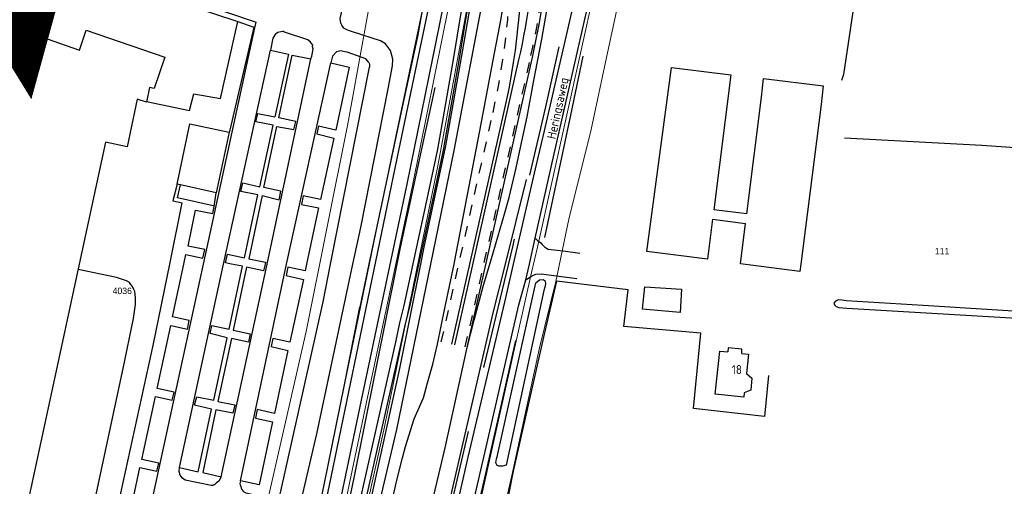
# Model space of a CAD drawing. Header units: metres. Extents: x 233829 to 239427, y 444283 to 448222.
# Tile 139 of 171: x 237625 to 237899, y 446438 to 446568. Entities that reach past the tile are written whole.
import ezdxf
from ezdxf.enums import TextEntityAlignment as Align

# ---------------------------------------------------------------- set-up
doc = ezdxf.new("R2010")
doc.units = ezdxf.units.M
doc.header["$MEASUREMENT"] = 0
doc.linetypes.add('DGN3', pattern=[54.868356, 36.578904, -18.289452])
doc.linetypes.add('LIJN1-1', pattern=[2, 1, -1])
for name, color, linetype in [('DAKRAND', 4, 'Continuous'), ('DAKRAND-BYG', 4, 'Continuous'), ('Goud-kadastrale grenzen', 13, 'Continuous'), ('Goud-markering', 7, 'Continuous'), ('Goud-ontwerp', 2, 'Continuous'), ('HEG', 253, 'Continuous'), ('HOOFDGEBOUW', 4, 'Continuous'), ('HOUTWAL', 253, 'Continuous'), ('HUISNUMMER', 253, 'Continuous'), ('INSTEEKSLOOT', 153, 'Continuous'), ('KANTVERH', 253, 'Continuous'), ('OVERIGEAFSCH', 253, 'Continuous'), ('RASTER', 253, 'Continuous'), ('STRAATNAAM', 253, 'Continuous')]:
    doc.layers.add(name, color=color, linetype=linetype)
for name, color, linetype, lineweight in [('G01 kadestrale perceelsgrens', 73, 'Continuous', 0), ('G02 kadestrale sectiegrens', 73, 'DGN3', 30), ('Z01 perceelnummer', 73, 'Continuous', 13)]:
    doc.layers.add(name, color=color, linetype=linetype, lineweight=lineweight)
doc.styles.get("Standard").update_dxf_attribs({"font": 'iso.shx'})
doc.styles.add('Styledgn001', font='dgn001.shx')

# ---------------------------------------------------------------- blocks, each defined once
blk = doc.blocks.new('A$C1532452F')
at = {"layer": 'G01 kadestrale perceelsgrens', "flags": 128}
for points in [[(237728.038, 446705.773), (237740.925, 446681.679), (237749.762, 446655.288), (237752.254, 446642.153), (237754.075, 446612.631), (237749.503, 446572.304), (237741.175, 446527.241), (237726.376, 446454.816), (237715.168, 446404.425), (237707.598, 446373.531)], [(237680.967, 446380.87), (237689.44, 446414.74), (237704.584, 446481.23), (237716.228, 446538.907), (237725.098, 446587.991)], [(237788.047, 446583.122), (237784.788, 446576.609), (237768.82, 446504.68), (237767.23, 446497.6), (237732.07, 446340.67), (237711.23, 446249.46), (237710.27, 446244.85)], [(237754.088, 446407.847), (237761.735, 446441.301), (237769.376, 446476.758), (237773.937, 446495.12), (237777.573, 446512.452), (237783.729, 446537.333), (237787.796, 446556.007), (237791.092, 446571.495), (237791.605, 446574.336), (237788.047, 446583.122)], [(237738.01, 446576.139), (237728.236, 446529.319), (237709.498, 446438.712), (237696.494, 446376.582)], [(237703.446, 446374.672), (237704.233, 446378.265), (237705.491, 446385.733), (237721.395, 446461.656), (237734.116, 446521.834), (237744.267, 446571.762)]]:
    blk.add_lwpolyline(points, dxfattribs=at)
at = {"layer": 'G02 kadestrale sectiegrens', "flags": 128}
blk.add_lwpolyline([(237781.625, 446614.687), (237780.89, 446606.187), (237779.046, 446584.093), (237776.687, 446568.437), (237771.05, 446543.678), (237761.947, 446504.806), (237750.593, 446457.875), (237739.608, 446410.53), (237731.243, 446374.611), (237720.968, 446330.062), (237717.343, 446313.843), (237714.781, 446301.375), (237711.578, 446286.281), (237706.984, 446268.312), (237701.031, 446246.281), (237694.99, 446225.253)], dxfattribs=at)
at = {"layer": 'Z01 perceelnummer', "linetype": 'Continuous', "lineweight": 13, "style": 'Styledgn001'}
for s, p in [('111', (237881.245, 446503.558)), ('4036', (237653.537, 446492.547))]:
    blk.add_text(s, height=1.8, dxfattribs=at).set_placement(p, align=Align.MIDDLE_CENTER)

msp = doc.modelspace()

# ---------------------------------------------------------------- linework, layer by layer
at = {"layer": 'DAKRAND'}
for points in [[(237825.58, 446475.18), (237825.66, 446476.34), (237821.83, 446476.77), (237821.69, 446475.61)], [(237826.88, 446469.6), (237828.43, 446468.33), (237828.08, 446465.02), (237826.3, 446464.25)]]:
    msp.add_lwpolyline(points, dxfattribs=at)
at = {"layer": 'DAKRAND-BYG'}
for p, q in [((237822.61, 446552.49), (237817.82, 446515.02)), ((237826.97, 446513.93), (237831.05, 446546.35)), ((237817.5, 446512.48), (237826.64, 446511.27)), ((237826.97, 446513.93), (237817.82, 446515.02))]:
    msp.add_line(p, q, dxfattribs=at)
for points in [[(237817.5, 446512.48), (237816.07, 446501.31), (237799.24, 446503.46), (237806.13, 446554.55), (237822.61, 446552.49)], [(237831.05, 446546.35), (237831.68, 446551.49), (237848.25, 446549.46), (237847.62, 446544.32)], [(237847.62, 446544.32), (237842.02, 446500), (237841.76, 446497.89), (237825.23, 446500.01), (237826.64, 446511.27)], [(237668.8, 446522.21), (237672.3, 446538.87), (237683.26, 446536.57)], [(237683.26, 446536.57), (237679.62, 446519.74), (237669.67, 446522.01), (237668.8, 446522.21)], [(237808.85, 446493.03), (237808.53, 446486.54), (237798.07, 446487.47), (237798.68, 446493.69), (237808.85, 446493.03)]]:
    msp.add_lwpolyline(points, dxfattribs=at)
at = {"layer": 'Goud-markering', "linetype": 'Continuous'}
for p, q in [((237745.863, 446477.575), (237763.706, 446556.68)), ((237745.08, 446477.739), (237759.647, 446542.32))]:
    msp.add_line(p, q, dxfattribs=at)
at = {"layer": 'Goud-markering', "linetype": 'LIJN1-1', "ltscale": 3}
for p, q in [((237748.8, 446476.962), (237767.06, 446557.911)), ((237742.143, 446478.352), (237756.519, 446542.087))]:
    msp.add_line(p, q, dxfattribs=at)
for centre, end in [((237561.421, 446586.094), 21.32897), ((237571.961, 446601.918), 8.62815)]:
    msp.add_arc(centre, 200, 347.28887, end, dxfattribs=at)
at = {"layer": 'Goud-markering', "linetype": 'Continuous'}
for centre, end in [((237564.549, 446586.327), 18.85007), ((237568.608, 446600.687), 8.13009)]:
    msp.add_arc(centre, 200, 347.28887, end, dxfattribs=at)
at = {"layer": 'Goud-ontwerp', "linetype": 'Continuous'}
msp.add_line((237749.29, 446476.86), (237767.547, 446557.801), dxfattribs=at)
at = {"layer": 'Goud-ontwerp', "color": 10, "linetype": 'Continuous', "const_width": 20}
msp.add_lwpolyline([(237726.952, 446941.495), (237624.762, 446570.593), (237488.509, 446792.776), (237888.304, 446697.81)], dxfattribs=at)
at = {"layer": 'Goud-ontwerp', "linetype": 'Continuous'}
msp.add_arc((237571.961, 446601.918), 200.5, 347.28887, 8.62815, dxfattribs=at)
at = {"layer": 'HEG'}
msp.add_lwpolyline([(237781.48, 446557.69), (237778.01, 446541.35), (237770.77, 446507.36)], dxfattribs=at)
msp.add_lwpolyline([(237781.48, 446557.69), (237778.01, 446541.35), (237770.77, 446507.36)], dxfattribs=at)
at = {"layer": 'HOOFDGEBOUW'}
for points in [[(237605.6, 446599.47), (237616.51, 446630.96), (237648.73, 446619.79), (237639.71, 446593.75), (237637.52, 446594.5), (237627.11, 446564.43), (237641.63, 446559.4), (237643.55, 446564.96), (237665.36, 446557.4)], [(237665.36, 446557.4), (237662.36, 446548.74), (237661.13, 446549.01), (237660.24, 446544.91), (237657.71, 446545.79), (237654.85, 446532.54), (237648.92, 446533.82), (237622.61, 446412.05), (237592.93, 446418.46), (237598.19, 446442.79), (237590.29, 446444.49), (237590.2, 446444.05), (237531.16, 446456.81), (237550.37, 446545.74), (237569.78, 446541.55), (237573.38, 446558.21), (237569.06, 446559.15), (237572.26, 446573.97), (237576.54, 446573.04), (237579.78, 446588.04), (237606.88, 446582.18)], [(237826.3, 446464.25), (237826.16, 446463.01), (237818.18, 446463.88), (237819.49, 446475.84), (237821.69, 446475.61)], [(237825.58, 446475.18), (237827.47, 446474.97), (237826.88, 446469.6)]]:
    msp.add_lwpolyline(points, dxfattribs=at)
at = {"layer": 'HOUTWAL'}
msp.add_lwpolyline([(237719.53, 446326.13), (237728.96, 446366.93), (237756.54, 446486.46), (237759.94, 446500), (237765.83, 446523.45)], dxfattribs=at)
at = {"layer": 'INSTEEKSLOOT'}
for points in [[(237753.124, 446594.8), (237752.08, 446583.12), (237747.92, 446558.92), (237743.3, 446532.83), (237737.27, 446504.67), (237736.34, 446500), (237730.51, 446470.96), (237721.49, 446429.67), (237711.82, 446390.18), (237705.26, 446364.37), (237703.58, 446357.83), (237703.94, 446356.63), (237704.3, 446356.13), (237704.27, 446355.83), (237703.46, 446353.68), (237703.21, 446352.23), (237694.79, 446319.53)], [(237668.94, 446226.54), (237669.35, 446227.79), (237670.58, 446230.3), (237681.63, 446270.21), (237686.42, 446285.4), (237689.04, 446296.72), (237696.72, 446321.41), (237704.37, 446352.31), (237705.68, 446355.86), (237716.89, 446399.43), (237729.75, 446454.09), (237739.2, 446500), (237745.69, 446531.55), (237754.32, 446576.78), (237756.775, 446593.642)], [(237739.48, 446575.83), (237729.77, 446529.31), (237711, 446438.56), (237695.93, 446366.56), (237696.3, 446360.88)], [(237699.85, 446364.45), (237700.85, 446369.82), (237702.76, 446378.55), (237704.02, 446386.02), (237719.97, 446462.18), (237732.65, 446522.17), (237742.81, 446572.13)], [(237771.12, 446494.49), (237770.91, 446493.58), (237770.59, 446492.62), (237760.18, 446444.15), (237759.11, 446443.83), (237758.2, 446443.85), (237757.63, 446444.07), (237757.3, 446444.83), (237757.5, 446445.93), (237757.69, 446446.47), (237768.41, 446494.8), (237769.38, 446495.58), (237770.43, 446495.68), (237770.98, 446495.31), (237771.12, 446494.49)], [(237915.84, 446485.95), (237875.99, 446488.52), (237854.58, 446489.77), (237853.5, 446489.96), (237852.39, 446490.02), (237851.59, 446489.65), (237851.17, 446489.14), (237851.34, 446488.66), (237851.81, 446488.18), (237852.58, 446487.9), (237854.78, 446487.73), (237911.45, 446484.39)]]:
    msp.add_lwpolyline(points, dxfattribs=at)
at = {"layer": 'KANTVERH'}
for p, q in [((237690.37, 446565.6), (237690.7, 446567.1)), ((237668.8, 446522.21), (237667.6, 446517.56)), ((237667.6, 446517.56), (237670.18, 446516.97))]:
    msp.add_line(p, q, dxfattribs=at)
for points in [[(237696.27, 446222.16), (237698.85, 446231.1), (237701.77, 446240.92), (237702.79, 446244.24), (237711.38, 446276.39), (237718.83, 446309.59), (237728.85, 446355.3), (237733.42, 446374.88), (237735.31, 446383.83), (237749.63, 446446.35), (237759.75, 446489.36), (237762.21, 446500), (237768.31, 446526.4), (237770.83, 446536.98), (237779.77, 446576.03), (237785.33, 446600.44), (237787.2, 446608.65), (237789.11, 446617.01), (237793.31, 446635.93), (237802.15, 446675.64), (237805.99, 446691.74), (237816.19, 446735.06), (237820.93, 446756.47)], [(237752.676, 446593.534), (237751.8, 446583.33), (237749.09, 446568.95), (237747.04, 446556.53), (237743.48, 446536.4), (237742.65, 446531.6), (237740.26, 446520.31), (237736.08, 446501.03), (237733.28, 446488.15), (237732.13, 446483.35), (237730.94, 446477.91), (237712.52, 446396.18), (237708.23, 446377.59), (237704.09, 446361.49), (237684.49, 446288.81), (237678.35, 446269.99), (237671.82, 446248.6)], [(237751.144, 446594.286), (237750.22, 446583.54), (237747.52, 446569.21), (237745.48, 446556.82), (237741.91, 446536.64), (237741.09, 446531.9), (237738.7, 446520.59), (237734.53, 446501.36), (237731.73, 446488.47), (237730.58, 446483.7), (237729.4, 446478.3), (237710.96, 446396.51), (237706.68, 446377.98), (237702.77, 446362.74)], [(237686.45, 446364.35), (237688.8, 446373.98), (237693.04, 446390.7), (237707.6, 446452.81), (237717.62, 446500), (237719.78, 446510.13), (237727.42, 446548.64), (237728.58, 446554.98), (237728.71, 446556.9), (237727.99, 446559.29), (237726.63, 446561.13), (237725.23, 446562), (237717.19, 446564.58), (237716.64, 446564.7), (237715.75, 446565.07), (237715.11, 446565.47), (237714.5, 446566.31), (237714.22, 446566.87), (237714.07, 446568.12), (237714.9, 446571.79), (237720.07, 446570.62), (237723.86, 446588.1)], [(237756.57, 446556.576), (237758.76, 446568.19), (237760.855, 446580.972)], [(237641.69, 446579.09), (237643.46, 446578.87), (237645.39, 446575.21), (237645.98, 446574.46), (237649.01, 446571.92), (237650.98, 446571.38), (237654.63, 446570.66), (237655.26, 446570.77), (237655.99, 446570.82), (237656.75, 446571.01), (237657.46, 446571.22), (237659.15, 446571.71), (237660.96, 446572.88), (237661.79, 446573.43), (237662.57, 446573.76), (237663.19, 446574.04), (237664, 446574.29), (237665.09, 446574.17), (237685.6, 446567.3)], [(237644.77, 446580.01), (237645.71, 446577.84), (237646.73, 446576.09), (237647.13, 446575.59), (237649.77, 446573.37), (237651.34, 446572.94), (237654.65, 446572.29), (237655.08, 446572.36), (237655.74, 446572.41), (237656.34, 446572.56), (237657.07, 446572.77), (237658.48, 446573.18), (237660.08, 446574.21), (237661.02, 446574.84), (237661.9, 446575.22), (237662.62, 446575.53), (237663.84, 446575.92), (237665.44, 446575.74), (237690.7, 446567.1)], [(237768.22, 446507.14), (237773.52, 446530.58), (237782.12, 446568.31), (237784.37, 446577.57), (237785.81, 446578.97), (237786.94, 446579.8), (237787.68, 446580.33), (237788.29, 446580.65), (237788.89, 446580.7), (237789.53, 446580.53), (237790.05, 446580.37), (237790.77, 446579.98), (237791.23, 446579.67), (237791.57, 446579.51), (237791.8, 446579.2), (237792.1, 446578.79), (237792.33, 446578.48), (237792.45, 446578.31), (237792.7, 446577.96)], [(237856.45, 446570.03), (237853.88, 446552.62), (237853.3, 446550.97)], [(237660.29, 446545.11), (237672.25, 446542.6), (237673.4, 446547.27), (237680.86, 446545.98), (237685.6, 446567.3), (237690.08, 446565.71)], [(237655.46, 446404.97), (237676.05, 446500), (237690.37, 446565.6)], [(237690.08, 446565.71), (237683.3, 446536.76), (237683.26, 446536.57)], [(237690.08, 446565.71), (237690.37, 446565.6), (237690.09, 446565.71), (237690.08, 446565.71)], [(237692.37, 446518.98), (237697.09, 446517.86), (237697.55, 446520.22), (237692.88, 446521.22), (237696.5, 446538.22), (237701.22, 446537.36), (237701.76, 446539.54), (237697.06, 446540.54), (237700.75, 446557.98), (237705.91, 446556.96), (237706.15, 446557.72), (237706.56, 446559.66), (237706.41, 446560.29), (237706.46, 446560.71), (237706.2, 446561.16), (237705.83, 446561.6), (237705.03, 446562.25), (237698.61, 446564.4), (237698.41, 446564.53), (237698.1, 446564.54), (237697.61, 446564.44), (237696.75, 446564.25), (237696.03, 446563.69), (237695.34, 446562.74), (237694.68, 446559.39), (237699.69, 446558.28), (237695.93, 446540.87)], [(237669.46, 446443.47), (237681.61, 446500), (237694.68, 446559.39)], [(237721.98, 446555.96), (237721.74, 446556.29), (237721.21, 446556.95), (237716.04, 446558.79), (237715.32, 446558.9), (237714.25, 446559.2), (237713.03, 446558.88), (237711.89, 446557.71), (237711.42, 446555.86), (237716.55, 446554.64), (237712.82, 446537.19), (237708.04, 446538.29), (237707.61, 446536.16), (237712.28, 446534.96), (237708.58, 446517.88), (237703.79, 446518.91), (237703.31, 446516.52), (237708.01, 446515.61), (237704.73, 446500), (237704.34, 446498.15), (237699.56, 446499.13), (237699.08, 446496.77), (237703.83, 446495.73), (237700.1, 446478.28), (237695.33, 446479.31), (237694.87, 446477.11), (237699.56, 446476), (237695.79, 446458.53), (237691.03, 446459.59), (237690.5, 446457.16), (237695.23, 446456.18), (237691.55, 446438.7)], [(237681, 446440.93), (237693.77, 446500), (237705.91, 446556.96)], [(237731.37, 446446.15), (237732.18, 446449.29), (237734.65, 446457.05), (237737.18, 446462.85), (237738.34, 446467.02), (237739.82, 446472.18), (237741.13, 446477.74), (237743.15, 446487.72), (237745.69, 446500), (237745.79, 446500.49), (237752.87, 446536.96), (237756.57, 446556.576)], [(237691.55, 446438.7), (237686.34, 446439.84), (237686.2, 446439.09), (237686.29, 446438.65), (237686.43, 446438.21), (237686.52, 446437.74), (237686.73, 446437.41), (237687.01, 446437.03), (237687.3, 446436.73), (237687.84, 446436.48), (237694.23, 446435.08), (237694.51, 446435.02), (237695.52, 446434.92), (237696.38, 446435.16), (237696.83, 446435.48), (237697.39, 446436.08), (237709.34, 446489.49), (237711.41, 446500), (237722.17, 446554.61)], [(237686.34, 446439.84), (237699.18, 446500), (237711.42, 446555.86)], [(237721.98, 446555.96), (237722.14, 446555.74), (237722.2, 446555.42), (237722.17, 446554.61)], [(237674.29, 446463.09), (237678.98, 446462.16), (237682.66, 446479.52), (237677.96, 446480.72), (237678.43, 446482.9), (237683.23, 446481.92), (237686.96, 446499.37), (237683.87, 446500), (237682.22, 446500.34), (237682.73, 446502.73), (237687.47, 446501.73), (237691.22, 446519.19), (237686.51, 446520.13), (237687.04, 446522.54), (237691.76, 446521.42), (237695.48, 446538.5), (237690.65, 446539.45), (237691.18, 446541.81), (237695.93, 446540.87)], [(237678.8, 446516.13), (237668.9, 446518.39), (237669.67, 446522.01)], [(237692.37, 446518.98), (237688.69, 446501.42), (237693.36, 446500.48), (237693.24, 446500), (237692.75, 446498.09), (237688.08, 446499.13), (237684.36, 446481.6), (237689.06, 446480.62), (237688.56, 446478.32), (237683.85, 446479.31), (237680.06, 446461.85), (237684.84, 446460.86), (237684.24, 446458.56), (237679.55, 446459.49), (237675.87, 446442.11), (237681, 446440.93), (237680.4, 446439.68), (237679.66, 446439.11), (237679.26, 446438.82), (237678.96, 446438.63), (237678.68, 446438.5), (237678.26, 446438.55), (237671.05, 446440.03), (237670.27, 446440.5), (237669.91, 446440.96), (237669.59, 446441.39), (237669.3, 446442.39), (237669.46, 446443.47), (237674.65, 446442.32), (237678.32, 446459.74), (237673.63, 446460.85), (237674.29, 446463.09)], [(237678.65, 446514.05), (237679.05, 446515.95), (237679.62, 446519.74)], [(237576.27, 446392.02), (237622.92, 446382.27), (237640.57, 446378.82), (237651.81, 446430.46), (237662.17, 446477.84), (237666.71, 446500), (237670.18, 446516.97)], [(237658.42, 446443.46), (237663.16, 446442.46), (237663.67, 446444.72), (237658.95, 446445.76), (237662.73, 446463.17), (237667.43, 446462.16), (237667.96, 446464.41), (237663.21, 446465.43), (237667.01, 446482.89), (237671.67, 446481.89), (237672.13, 446484.28), (237667.48, 446485.29), (237670.61, 446500), (237671.18, 446502.68), (237675.9, 446501.64), (237676.5, 446504.05), (237671.83, 446504.99), (237673.92, 446514.95), (237678.65, 446514.05)], [(237705.11, 446236.24), (237707.08, 446242.79), (237715.15, 446274.76), (237720.38, 446298.83), (237733.63, 446359.03), (237736.09, 446369.18), (237739.42, 446382.93), (237744.16, 446404.05), (237754.36, 446447.93), (237763.68, 446488.67), (237765.64, 446495.59), (237766.63, 446500), (237768.22, 446507.14), (237768.89, 446506.5), (237769.77, 446505.86), (237770.19, 446505.45), (237770.84, 446504.8), (237771.38, 446504.42), (237771.8, 446504.12), (237775.99, 446503.67), (237780.67, 446503.03)], [(237639.95, 446406.66), (237653.75, 446471.01), (237656.64, 446484.83), (237657.18, 446488.77), (237657.24, 446490.58), (237657.01, 446492.41), (237656.78, 446492.96), (237656.35, 446493.74), (237655.94, 446494.34), (237655.54, 446494.84), (237654.7, 446495.33), (237651.95, 446496.27), (237641.27, 446498.49)], [(237765.64, 446495.59), (237767.16, 446496.62), (237767.58, 446496.85), (237768.44, 446497.22), (237769.89, 446497.26), (237773.44, 446496.82), (237779.79, 446495.96)], [(237680.51, 446219.58), (237689.73, 446249), (237703.11, 446293.18), (237716, 446339.24), (237717.89, 446345.86), (237720.95, 446353.63), (237725.34, 446364.97), (237726.32, 446367.59), (237726.98, 446368.87), (237729.46, 446377.9), (237732.84, 446392.46), (237734.52, 446401.42), (237734.72, 446403), (237734.76, 446404), (237734.8, 446405), (237734.77, 446405.85), (237734.69, 446406.77), (237734.77, 446409.22), (237734.82, 446411.15), (237735.22, 446414.46), (237736.36, 446419.56), (237740.09, 446435.75), (237743.23, 446448.93), (237749.29, 446476.86)], [(237672.97, 446222.36), (237682.13, 446250.8), (237696.23, 446297.5), (237712.19, 446354.85), (237722.8, 446397.11), (237724.95, 446405.43), (237725.08, 446407.85), (237724.96, 446409.42), (237725.18, 446410.55), (237725.17, 446411.72), (237725.41, 446415.78), (237725.59, 446419.9), (237726.64, 446426.11), (237729.85, 446440.34), (237731.37, 446446.15)], [(237656.3, 446433.42), (237658.42, 446443.46)]]:
    msp.add_lwpolyline(points, dxfattribs=at)
at = {"layer": 'KANTVERH', "color": 13}
for points in [[(237753.9, 446494.15), (237755.64, 446500), (237756.55, 446503.09), (237759.79, 446514.19), (237760.96, 446518.49), (237762.95, 446526.66), (237764.38, 446533.66), (237765.95, 446540.84), (237767.71, 446550.46), (237770.04, 446562.43), (237772.14, 446574.21), (237774.11, 446586.89), (237775.33, 446596.13), (237775.98, 446602.78), (237776.14, 446604.96), (237776.37, 446609.23), (237776.46, 446610.87), (237776.46, 446622.66), (237775.95, 446630.24)], [(237749.29, 446476.86), (237751.24, 446484.37), (237753.9, 446494.15)]]:
    msp.add_lwpolyline(points, dxfattribs=at)
at = {"layer": 'OVERIGEAFSCH'}
for points in [[(237741.14, 446596.315), (237739.81, 446587.02), (237735.53, 446563.12), (237731.3, 446543.52)], [(237740.34, 446549.01), (237730.7, 446504.61), (237729.77, 446500), (237717.85, 446440.59), (237702.82, 446369.16), (237702.4, 446367.55), (237701.94, 446365.48), (237702.44, 446363.11), (237702.77, 446362.74)], [(237731.3, 446543.52), (237722.04, 446500), (237719.49, 446487.98)], [(237731.3, 446543.52), (237722.04, 446500), (237719.49, 446487.98)], [(237701.39, 446357.6), (237700.89, 446357.12), (237699.97, 446356.39), (237698.27, 446356.45), (237696.82, 446357.55), (237696.02, 446358.65), (237695.15, 446360.18), (237694.59, 446362.13), (237694.38, 446363.53), (237694.44, 446365.39), (237694.58, 446366.71), (237694.82, 446368.12), (237694.99, 446368.81), (237696.04, 446374.5), (237696.75, 446376.35), (237696.99, 446377.41), (237699.49, 446389.6), (237703.95, 446411.13), (237710.66, 446443.65), (237715.3, 446466.43), (237719.49, 446487.98)], [(237711.21, 446251.13), (237723.81, 446306.31), (237735.12, 446357), (237736.74, 446362.9), (237747.5, 446412.07), (237753.8, 446438.57), (237758.86, 446460.97), (237762.85, 446478.74)]]:
    msp.add_lwpolyline(points, dxfattribs=at)
at = {"layer": 'RASTER'}
for points in [[(237854.12, 446535.02), (237892.27, 446532.99), (237981.62, 446526.83), (237986.08, 446543.46), (238000, 446593.03)], [(237833.07, 446469.09), (237831.87, 446457.65), (237812.17, 446459.84), (237814.2, 446480.78), (237792.8, 446482.62), (237794.01, 446492.79), (237774.11, 446495.27), (237770.52, 446479.66), (237762.09, 446442.44), (237760.86, 446436.41), (237746.98, 446373.64), (237742.42, 446354.81), (237726.87, 446284.39), (237718.71, 446248.23), (237717.56, 446243.66), (237717.84, 446241.12), (237718.76, 446239.72), (237720.86, 446238.29), (237725.94, 446239.08), (237777.41, 446249.16), (237839.02, 446261.68), (237900.65, 446274.79), (237930.47, 446280.95)]]:
    msp.add_lwpolyline(points, dxfattribs=at)

# ---------------------------------------------------------------- block references
at = {"layer": 'Goud-kadastrale grenzen', "linetype": 'Continuous'}
msp.add_blockref('A$C1532452F', (0, 0), dxfattribs=at)

# ---------------------------------------------------------------- texts
at = {"layer": 'HUISNUMMER'}
msp.add_text('18', height=2.5, dxfattribs=at).set_placement((237822.83, 446469.43))
at = {"layer": 'STRAATNAAM'}
msp.add_text('Heringsaweg', height=2.5, rotation=77.7011, dxfattribs=at).set_placement((237773.85, 446534.52))
msp.add_text('Heringsaweg', height=2.5, rotation=77.7011, dxfattribs=at).set_placement((237773.85, 446534.52))

doc.saveas('drawing.dxf')
